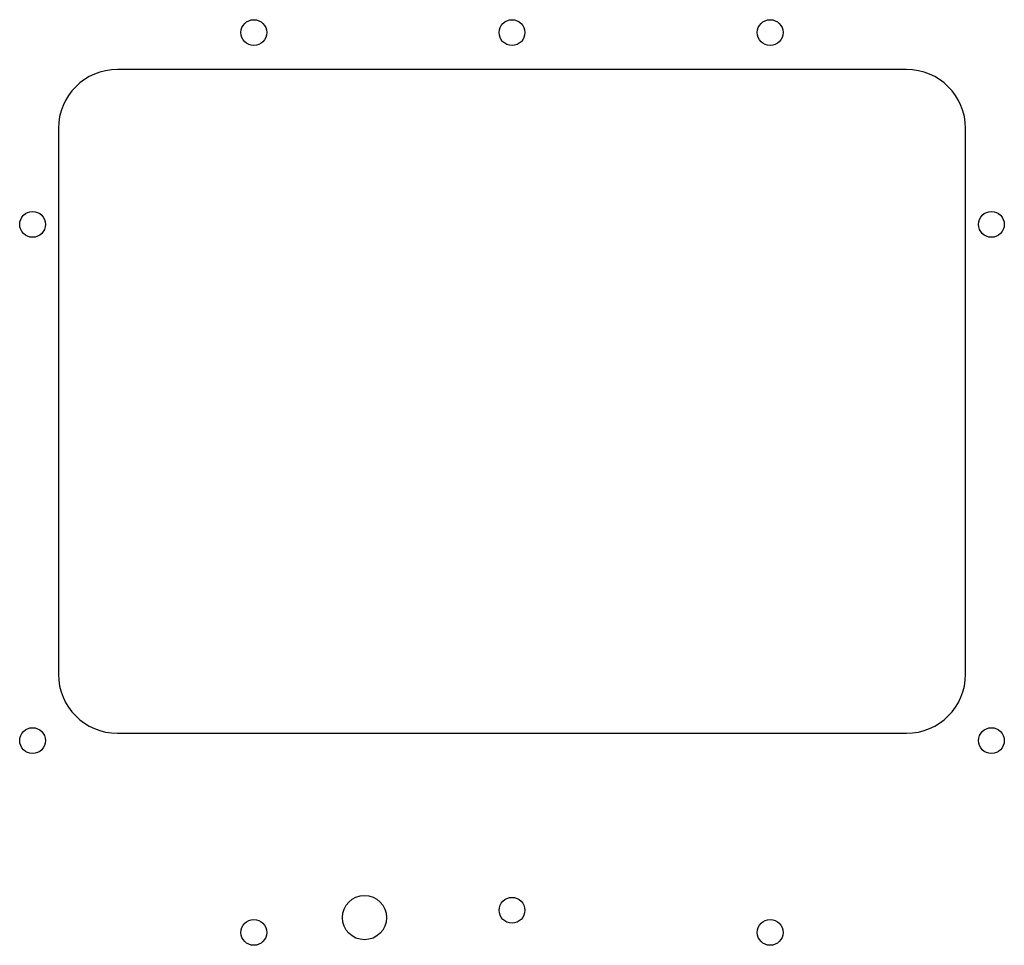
# Model space of a CAD drawing. Header units: millimetres. Extents: x -67 to 67, y -51 to 74.
import ezdxf

# ---------------------------------------------------------------- set-up
doc = ezdxf.new("R2010")
doc.units = ezdxf.units.MM

msp = doc.modelspace()

# ---------------------------------------------------------------- linework, layer by layer
at = {"color": 7, "linetype": 'Continuous', "lineweight": 25}
for p, q in [((53.5, 67.5), (-53.5, 67.5)), ((-61.5, 59.5), (-61.5, -14.5)), ((61.5, -14.5), (61.5, 59.5)), ((-53.5, -22.5), (53.5, -22.5))]:
    msp.add_line(p, q, dxfattribs=at)
for centre, radius in [((-35, 72.5), 1.75), ((0, 72.5), 1.75), ((35, 72.5), 1.75), ((-65, 46.5), 1.75), ((65, 46.5), 1.75), ((-65, -23.5), 1.75), ((65, -23.5), 1.75), ((-20, -47.5), 3), ((0, -46.5), 1.75), ((-35, -49.5), 1.75), ((35, -49.5), 1.75)]:
    msp.add_circle(centre, radius, dxfattribs=at)
for centre, start, end in [((-53.5, 59.5), 90, 180), ((53.5, 59.5), 0, 90), ((-53.5, -14.5), 180, 270), ((53.5, -14.5), 270, 0)]:
    msp.add_arc(centre, 8, start, end, dxfattribs=at)

doc.saveas('drawing.dxf')
